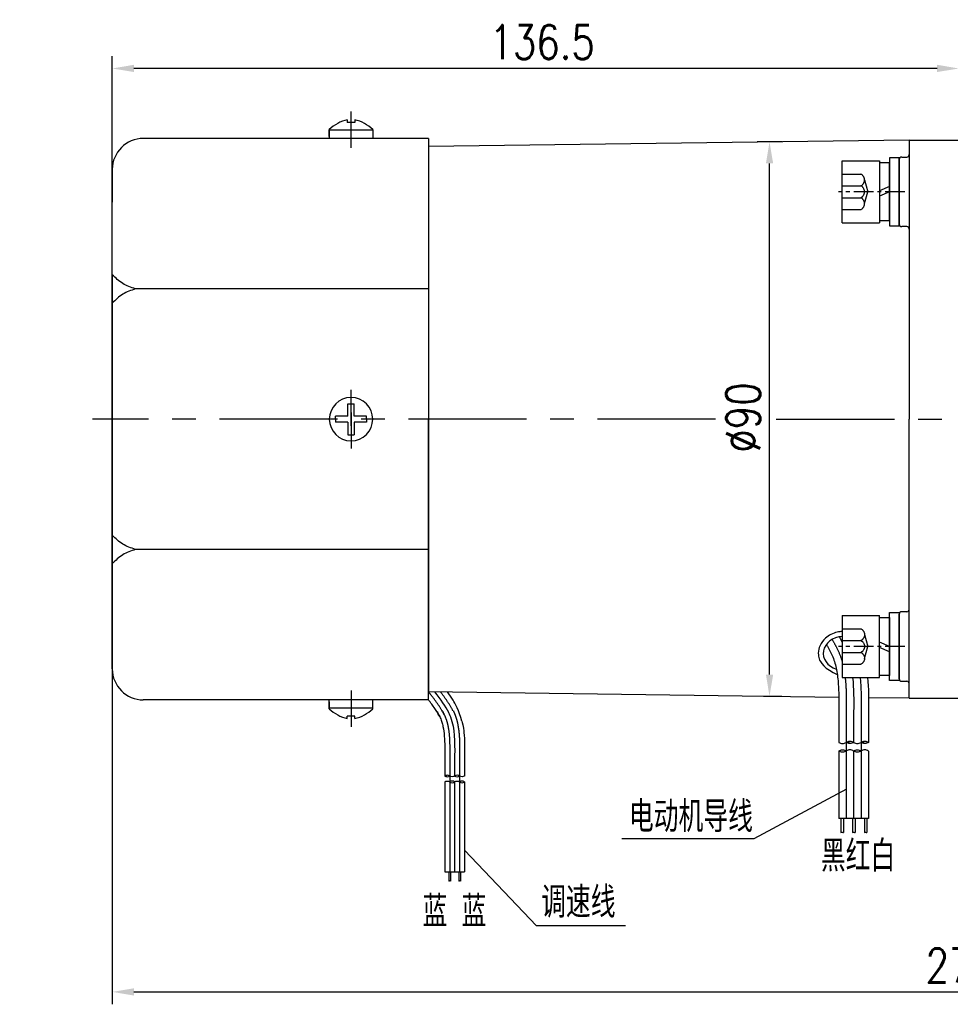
# Model space of a CAD drawing. Header units: inches. Extents: x 837 to 6223, y -2862 to 3098.
# Tile 90 of 139: x 3493 to 3644, y 526 to 684. Entities that reach past the tile are written whole.
import ezdxf

# ---------------------------------------------------------------- set-up
doc = ezdxf.new("R2010")
doc.units = ezdxf.units.IN
doc.header["$LTSCALE"] = 10
doc.header["$MEASUREMENT"] = 0
doc.linetypes.add('CENTER', pattern=[10.16, 6.35, -1.27, 1.27, -1.27])
doc.linetypes.add('HIDDEN', pattern=[1.905, 1.27, -0.635])
for name, color, linetype in [('1轮廓实线层', 7, 'Continuous'), ('2细线层', 4, 'Continuous'), ('3中心线层', 1, 'CENTER'), ('4虚线层', 6, 'HIDDEN'), ('5剖面线层', 2, 'Continuous'), ('6文字层', 3, 'Continuous'), ('7标注层', 4, 'Continuous')]:
    doc.layers.add(name, color=color, linetype=linetype)
doc.styles.add('PC_TEXTSTYLE', font='isocp.shx', dxfattribs={"width": 0.8, "bigfont": 'HZFS.SHX'})
doc.styles.add('TH_GBDIM', font='romans.shx', dxfattribs={"width": 0.8, "bigfont": 'gbcbig.shx'})
doc.dimstyles.new('TH_GBDIM', dxfattribs={"dimtxt": 3.5, "dimasz": 2.5, "dimexe": 2, "dimexo": 0, "dimgap": 1, "dimtad": 1, "dimdec": 4, "dimdsep": 46, "dimtxsty": 'TH_GBDIM', "dimcen": 0.09, "dimclrd": 4, "dimclre": 4, "dimclrt": 3, "dimadec": 0, "dimazin": 0, "dimtfac": 1, "dimtdec": 4, "dimtmove": 0, "dimatfit": 3, "dimfxl": 1, "dimtzin": 0, "dimarcsym": 0})
pattern_1 = [(45, (3440.9174, 368.5305), (1.796051, -1.796051), [])]
pattern_2 = [(45, (3438.5174, 368.5305), (1.796051, -1.796051), [])]

# ---------------------------------------------------------------- blocks, each defined once
blk = doc.blocks.new('*D610')
at = {"layer": '7标注层', "color": 4, "lineweight": -2, "transparency": 16777216}
for p, q in [((3508.4, 643.3), (3508.4, 525.69)), ((3783.4, 643.3), (3783.4, 525.69)), ((3511.9, 527.69), (3779.9, 527.69))]:
    blk.add_line(p, q, dxfattribs=at)
at = {"layer": '7标注层', "color": 4, "transparency": 16777216}
for points in [[(3511.9, 528.27), (3511.9, 527.1), (3508.4, 527.69)], [(3779.9, 528.27), (3779.9, 527.1), (3783.4, 527.69)]]:
    blk.add_solid(points, dxfattribs=at)
at = {"layer": 'Defpoints', "color": 0, "transparency": 16777216}
for p in [(3508.4, 643.3), (3783.4, 643.3), (3783.4, 527.69)]:
    blk.add_point(p, dxfattribs=at)
at = {"layer": '7标注层', "color": 3, "transparency": 16777216, "insert": (3645.21, 531.94), "char_height": 5.5, "attachment_point": 5, "style": 'TH_GBDIM'}
blk.add_mtext('275', dxfattribs=at)
blk = doc.blocks.new('*D611')
at = {"layer": '7标注层', "color": 4, "lineweight": -2, "transparency": 16777216}
for p, q in [((3616.4, 664.73), (3612.38, 664.73)), ((3614.38, 578.84), (3614.38, 661.23)), ((3613.4, 575.34), (3616.38, 575.34))]:
    blk.add_line(p, q, dxfattribs=at)
at = {"layer": '7标注层', "color": 4, "transparency": 16777216}
for points in [[(3613.8, 661.23), (3614.97, 661.23), (3614.38, 664.73)], [(3613.8, 578.84), (3614.97, 578.84), (3614.38, 575.34)]]:
    blk.add_solid(points, dxfattribs=at)
at = {"layer": 'Defpoints', "color": 0, "transparency": 16777216}
for p in [(3614.38, 664.73), (3616.4, 664.73), (3613.4, 575.34)]:
    blk.add_point(p, dxfattribs=at)
at = {"layer": '7标注层', "color": 3, "transparency": 16777216, "insert": (3610.13, 620.28), "char_height": 5.5, "attachment_point": 5, "rotation": 90, "style": 'TH_GBDIM'}
blk.add_mtext('%%C90', dxfattribs=at)
blk = doc.blocks.new('*D612')
at = {"layer": '7标注层', "color": 4, "lineweight": -2, "transparency": 16777216}
for p, q in [((3508.4, 620.01), (3508.4, 678.55)), ((3644.9, 620.01), (3644.9, 678.55)), ((3641.4, 676.55), (3511.9, 676.55))]:
    blk.add_line(p, q, dxfattribs=at)
at = {"layer": '7标注层', "color": 4, "transparency": 16777216}
for points in [[(3511.9, 677.14), (3511.9, 675.97), (3508.4, 676.55)], [(3641.4, 677.14), (3641.4, 675.97), (3644.9, 676.55)]]:
    blk.add_solid(points, dxfattribs=at)
at = {"layer": 'Defpoints', "color": 0, "transparency": 16777216}
for p in [(3508.4, 676.55), (3508.4, 620.01), (3644.9, 620.01)]:
    blk.add_point(p, dxfattribs=at)
at = {"layer": '7标注层', "color": 3, "transparency": 16777216, "insert": (3577.72, 680.8), "char_height": 5.5, "attachment_point": 5, "style": 'TH_GBDIM'}
blk.add_mtext('136.5', dxfattribs=at)
blk = doc.blocks.new('GB／T70.1M6M10')
at = {"layer": '1轮廓实线层'}
for p, q in [((0, -5), (0, 5)), ((0, 5), (6, 5)), ((6, 5), (6, -5)), ((0, -5), (6, -5))]:
    blk.add_line(p, q, dxfattribs=at)
at = {"layer": '3中心线层', "ltscale": 0.05}
blk.add_line((10.11, 0), (-0.6, 0), dxfattribs=at)
at = {"layer": '4虚线层'}
for p, q in [((0, 2.86), (3, 2.86)), ((3.6, 1.91), (4.15, 0)), ((0, 0.95), (3, 0.95)), ((3.6, -1.91), (4.15, 0)), ((0, -0.95), (3, -0.95)), ((0, -2.86), (3, -2.86))]:
    blk.add_line(p, q, dxfattribs=at)
for centre in [(2.54, 1.91), (2.54, 0), (2.54, -1.91)]:
    blk.add_arc(centre, 1.06, 295.6298, 64.3702, dxfattribs=at)
blk = doc.blocks.new('GB848_6_1.6_R')
at = {"layer": '1轮廓实线层'}
for p, q in [((-3.2, 1.6), (-5.5, 1.6)), ((-5.5, 1.6), (-5.5, 0)), ((3.2, 1.6), (-3.2, 1.6)), ((5.5, 1.6), (3.2, 1.6)), ((5.5, 0), (5.5, 1.6)), ((-5.5, 0), (-3.2, 0)), ((-3.2, 0), (3.2, 0)), ((3.2, 0), (5.5, 0))]:
    blk.add_line(p, q, dxfattribs=at)
blk = doc.blocks.new('GB93_6_0.8_R')
at = {"layer": '1轮廓实线层'}
for p, q in [((4.65, 1.6), (-4.65, 1.6)), ((-4.65, 1.6), (-4.65, 0)), ((0, 0), (-0.69, 1.6)), ((0.86, 0), (0.17, 1.6)), ((4.65, 0), (4.65, 1.6)), ((-4.65, 0), (4.65, 0))]:
    blk.add_line(p, q, dxfattribs=at)

msp = doc.modelspace()

# ---------------------------------------------------------------- hatches: boundary and pattern name
at = {"layer": '5剖面线层'}
h = msp.add_hatch(dxfattribs=at)
h.set_pattern_fill('ANSI31', color=256, scale=0.8, angle=90, style=0)
h.set_pattern_definition(pattern_2)
edge = h.paths.add_edge_path()
edge.add_spline(control_points=[(3626.74466, 566.50799), (3626.54466, 566.40799), (3626.14466, 566.20799), (3625.74466, 566.40799), (3625.54466, 566.50799)], knot_values=[0, 0, 0, 0, 0.632455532, 1.264911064, 1.264911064, 1.264911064, 1.264911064], degree=3, periodic=0)
edge.add_spline(control_points=[(3625.54466, 566.50799), (3625.74466, 566.60799), (3626.14466, 566.80799), (3626.54466, 566.60799), (3626.74466, 566.50799)], knot_values=[0, 0, 0, 0, 0.632455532, 1.264911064, 1.264911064, 1.264911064, 1.264911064], degree=3, periodic=0)
h = msp.add_hatch(dxfattribs=at)
h.set_pattern_fill('ANSI31', color=256, scale=0.8, angle=90, style=0)
h.set_pattern_definition(pattern_2)
edge = h.paths.add_edge_path()
edge.add_spline(control_points=[(3626.74466, 566.50799), (3626.54466, 566.40799), (3626.14466, 566.20799), (3625.74466, 566.40799), (3625.54466, 566.50799)], knot_values=[0, 0, 0, 0, 0.632455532, 1.264911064, 1.264911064, 1.264911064, 1.264911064], degree=3, periodic=0)
edge.add_spline(control_points=[(3625.54466, 566.50799), (3625.74466, 566.60799), (3626.14466, 566.80799), (3626.54466, 566.60799), (3626.74466, 566.50799)], knot_values=[0, 0, 0, 0, 0.632455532, 1.264911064, 1.264911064, 1.264911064, 1.264911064], degree=3, periodic=0)
h = msp.add_hatch(dxfattribs=at)
h.set_pattern_fill('ANSI31', color=256, scale=0.8, angle=90, style=0)
h.set_pattern_definition(pattern_2)
edge = h.paths.add_edge_path()
edge.add_spline(control_points=[(3626.74466, 567.90799), (3626.94466, 568.00799), (3627.34466, 568.20799), (3627.74466, 568.00799), (3627.94466, 567.90799)], knot_values=[0, 0, 0, 0, 0.632455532, 1.264911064, 1.264911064, 1.264911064, 1.264911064], degree=3, periodic=0)
edge.add_spline(control_points=[(3627.94466, 567.90799), (3627.74466, 567.80799), (3627.34466, 567.60799), (3626.94466, 567.80799), (3626.74466, 567.90799)], knot_values=[0, 0, 0, 0, 0.632455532, 1.264911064, 1.264911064, 1.264911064, 1.264911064], degree=3, periodic=0)
h = msp.add_hatch(dxfattribs=at)
h.set_pattern_fill('ANSI31', color=256, scale=0.8, angle=90, style=0)
h.set_pattern_definition(pattern_2)
edge = h.paths.add_edge_path()
edge.add_spline(control_points=[(3626.74466, 567.90799), (3626.94466, 568.00799), (3627.34466, 568.20799), (3627.74466, 568.00799), (3627.94466, 567.90799)], knot_values=[0, 0, 0, 0, 0.632455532, 1.264911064, 1.264911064, 1.264911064, 1.264911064], degree=3, periodic=0)
edge.add_spline(control_points=[(3627.94466, 567.90799), (3627.74466, 567.80799), (3627.34466, 567.60799), (3626.94466, 567.80799), (3626.74466, 567.90799)], knot_values=[0, 0, 0, 0, 0.632455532, 1.264911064, 1.264911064, 1.264911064, 1.264911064], degree=3, periodic=0)
h = msp.add_hatch(dxfattribs=at)
h.set_pattern_fill('ANSI31', color=256, scale=0.8, angle=90, style=0)
h.set_pattern_definition(pattern_1)
edge = h.paths.add_edge_path()
edge.add_spline(control_points=[(3629.14466, 566.50799), (3628.94466, 566.40799), (3628.54466, 566.20799), (3628.14466, 566.40799), (3627.94466, 566.50799)], knot_values=[0, 0, 0, 0, 0.632455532, 1.264911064, 1.264911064, 1.264911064, 1.264911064], degree=3, periodic=0)
edge.add_spline(control_points=[(3627.94466, 566.50799), (3628.14466, 566.60799), (3628.54466, 566.80799), (3628.94466, 566.60799), (3629.14466, 566.50799)], knot_values=[0, 0, 0, 0, 0.632455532, 1.264911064, 1.264911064, 1.264911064, 1.264911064], degree=3, periodic=0)
h = msp.add_hatch(dxfattribs=at)
h.set_pattern_fill('ANSI31', color=256, scale=0.8, angle=90, style=0)
h.set_pattern_definition(pattern_1)
edge = h.paths.add_edge_path()
edge.add_spline(control_points=[(3629.14466, 566.50799), (3628.94466, 566.40799), (3628.54466, 566.20799), (3628.14466, 566.40799), (3627.94466, 566.50799)], knot_values=[0, 0, 0, 0, 0.632455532, 1.264911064, 1.264911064, 1.264911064, 1.264911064], degree=3, periodic=0)
edge.add_spline(control_points=[(3627.94466, 566.50799), (3628.14466, 566.60799), (3628.54466, 566.80799), (3628.94466, 566.60799), (3629.14466, 566.50799)], knot_values=[0, 0, 0, 0, 0.632455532, 1.264911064, 1.264911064, 1.264911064, 1.264911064], degree=3, periodic=0)
h = msp.add_hatch(dxfattribs=at)
h.set_pattern_fill('ANSI31', color=256, scale=0.8, angle=90, style=0)
h.set_pattern_definition(pattern_1)
edge = h.paths.add_edge_path()
edge.add_spline(control_points=[(3629.14466, 567.90799), (3629.34466, 568.00799), (3629.74466, 568.20799), (3630.14466, 568.00799), (3630.34466, 567.90799)], knot_values=[0, 0, 0, 0, 0.632455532, 1.264911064, 1.264911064, 1.264911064, 1.264911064], degree=3, periodic=0)
edge.add_spline(control_points=[(3630.34466, 567.90799), (3630.14466, 567.80799), (3629.74466, 567.60799), (3629.34466, 567.80799), (3629.14466, 567.90799)], knot_values=[0, 0, 0, 0, 0.632455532, 1.264911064, 1.264911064, 1.264911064, 1.264911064], degree=3, periodic=0)
h = msp.add_hatch(dxfattribs=at)
h.set_pattern_fill('ANSI31', color=256, scale=0.8, angle=90, style=0)
h.set_pattern_definition(pattern_1)
edge = h.paths.add_edge_path()
edge.add_spline(control_points=[(3629.14466, 567.90799), (3629.34466, 568.00799), (3629.74466, 568.20799), (3630.14466, 568.00799), (3630.34466, 567.90799)], knot_values=[0, 0, 0, 0, 0.632455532, 1.264911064, 1.264911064, 1.264911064, 1.264911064], degree=3, periodic=0)
edge.add_spline(control_points=[(3630.34466, 567.90799), (3630.14466, 567.80799), (3629.74466, 567.60799), (3629.34466, 567.80799), (3629.14466, 567.90799)], knot_values=[0, 0, 0, 0, 0.632455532, 1.264911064, 1.264911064, 1.264911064, 1.264911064], degree=3, periodic=0)
h = msp.add_hatch(dxfattribs=at)
h.set_pattern_fill('ANSI31', color=256, scale=0.533333, angle=90, style=0)
h.set_pattern_definition([(45, (3438.923, 429.5603), (1.197366, -1.197366), [])])
edge = h.paths.add_edge_path()
edge.add_spline(control_points=[(3562.80775, 562.47854), (3562.67442, 562.54521), (3562.40775, 562.67854), (3562.14109, 562.54521), (3562.00776, 562.47854)], knot_values=[0, 0, 0, 0, 0.4216366, 0.843273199, 0.843273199, 0.843273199, 0.843273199], degree=3, periodic=0)
edge.add_spline(control_points=[(3562.00776, 562.47854), (3562.14109, 562.41188), (3562.40775, 562.27854), (3562.67442, 562.41188), (3562.80775, 562.47854)], knot_values=[0, 0, 0, 0, 0.4216366, 0.843273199, 0.843273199, 0.843273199, 0.843273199], degree=3, periodic=0)
h = msp.add_hatch(dxfattribs=at)
h.set_pattern_fill('ANSI31', color=256, scale=0.533333, angle=90, style=0)
h.set_pattern_definition([(45, (3437.323, 429.5603), (1.197366, -1.197366), [])])
edge = h.paths.add_edge_path()
edge.add_spline(control_points=[(3564.40775, 561.54521), (3564.54109, 561.47854), (3564.80775, 561.34521), (3565.07442, 561.47854), (3565.20775, 561.54521)], knot_values=[0, 0, 0, 0, 0.4216366, 0.843273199, 0.843273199, 0.843273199, 0.843273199], degree=3, periodic=0)
edge.add_spline(control_points=[(3565.20775, 561.54521), (3565.07442, 561.61188), (3564.80775, 561.74521), (3564.54109, 561.61188), (3564.40775, 561.54521)], knot_values=[0, 0, 0, 0, 0.4216366, 0.843273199, 0.843273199, 0.843273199, 0.843273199], degree=3, periodic=0)

# ---------------------------------------------------------------- linework, layer by layer
for p, q in [((3546.30291, 668.29191), (3546.30291, 667.86371)), ((3547.50291, 668.29191), (3547.50291, 667.86371)), ((3543.40291, 666.69906), (3543.40291, 665.26371)), ((3543.40292, 665.56647), (3543.40292, 666.69906)), ((3547.50291, 667.86371), (3546.30291, 667.86371)), ((3550.40291, 666.69906), (3550.40291, 665.26371)), ((3550.40291, 666.60465), (3543.40291, 666.60465)), ((3636.90291, 665.01371), (3559.40291, 663.94627)), ((3636.90291, 665.01371), (3644.90291, 665.01371)), ((3636.90291, 665.01371), (3636.90291, 665.01072)), ((3636.90291, 665.01371), (3636.90291, 620.01371)), ((3636.90291, 665.01371), (3636.90291, 620.01371)), ((3635.30291, 661.86388), (3635.30291, 651.46388)), ((3636.90291, 575.01371), (3636.90291, 620.01371)), ((3636.90291, 575.01371), (3636.90291, 620.01371)), ((3635.30291, 578.16953), (3635.30291, 588.56953)), ((3543.40291, 573.32837), (3543.40291, 574.76371)), ((3550.40291, 573.32837), (3550.40291, 574.76371)), ((3625.54962, 575.17009), (3559.40291, 576.08115)), ((3636.90291, 575.01371), (3630.34466, 575.10404)), ((3636.90291, 575.01371), (3630.35122, 575.10395)), ((3636.90291, 575.01371), (3636.90291, 575.01671)), ((3636.90291, 575.01371), (3644.90291, 575.01371)), ((3636.90291, 575.01371), (3644.90291, 575.01371)), ((3550.40291, 573.42277), (3543.40291, 573.42277)), ((3543.40292, 574.46096), (3543.40292, 573.32836)), ((3547.50291, 572.16371), (3546.30291, 572.16371)), ((3546.30291, 571.73551), (3546.30291, 572.16371)), ((3547.50291, 571.73551), (3547.50291, 572.16371))]:
    msp.add_line(p, q)
at = {"color": 4}
for p, q in [((3611.86525, 552.34782), (3590.58072, 552.34782)), ((3591.13268, 538.34099), (3576.82331, 538.34099))]:
    msp.add_line(p, q, dxfattribs=at)
for centre, radius, start, end in [((3547.86281, 662.01557), 6.46728, 103.957243, 133.5991462), ((3545.94302, 662.01557), 6.46728, 46.4008538, 76.042757), ((3635.70291, 661.86388), 0.4, 90, 180), ((3636.50291, 662.66388), 0.4, 270, 0), ((3635.70291, 651.46388), 0.4, 180, 270), ((3636.50291, 650.66388), 0.4, 0, 90), ((3635.70291, 588.56953), 0.4, 90, 180), ((3636.50291, 589.36953), 0.4, 270, 0), ((3635.70291, 578.16953), 0.4, 180, 270), ((3636.50291, 577.36953), 0.4, 0, 90), ((3547.86281, 578.01186), 6.46728, 226.4008538, 256.042757), ((3545.94302, 578.01186), 6.46728, 283.957243, 313.5991462)]:
    msp.add_arc(centre, radius, start, end)
msp.add_ellipse((3626.35496, 582.269), major_axis=(3.30632, 0), ratio=0.821066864, start_param=1.647101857, end_param=4.339955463)
for points in [[(3635.70291, 662.26388), (3636.50291, 662.26388)], [(3636.50291, 651.06388), (3635.70291, 651.06388)], [(3636.50291, 588.96953), (3635.70291, 588.96953)], [(3635.70291, 577.76953), (3636.50291, 577.76953)]]:
    msp.add_open_spline(points, degree=1)
msp.add_open_spline([(3626.10291, 585.77677), (3625.83187, 585.76269), (3625.56232, 585.72584), (3624.59438, 585.50661), (3623.93471, 585.18345), (3623.0326, 584.39085), (3622.72559, 583.98645), (3622.34411, 583.13803), (3622.24864, 582.70389), (3622.24864, 582.269), (3622.24864, 581.96401), (3622.29517, 581.65915), (3622.49905, 580.99812), (3623.32601, 579.63816), (3625.30645, 578.85894)], degree=3, knots=[4.776022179, 4.776022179, 4.776022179, 4.776022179, 4.981541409, 4.981541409, 5.531630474, 5.531630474, 5.929523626, 5.929523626, 6.283185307, 6.283185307, 6.283185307, 6.53120978, 6.53120978, 6.843963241, 6.843963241, 6.843963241, 6.843963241])
at = {"layer": '1轮廓实线层'}
for p, q in [((3548.88997, 665.26371), (3513.40291, 665.26371)), ((3559.40291, 665.26371), (3548.88997, 665.26371)), ((3559.40291, 665.26371), (3559.40291, 664.06371)), ((3559.40291, 664.06371), (3559.40291, 641.0146)), ((3559.40291, 663.94627), (3559.40291, 576.08115)), ((3508.40291, 660.26371), (3508.40291, 655.00881)), ((3508.40291, 585.01861), (3508.40291, 655.00881)), ((3559.40291, 641.0146), (3512.12671, 641.0146)), ((3559.40291, 641.0146), (3559.40291, 620.01371)), ((3546.40291, 620.51371), (3546.40291, 622.51371)), ((3546.40291, 622.51371), (3547.40291, 622.51371)), ((3547.40291, 620.51371), (3547.40291, 622.51371)), ((3546.40291, 620.51371), (3544.40291, 620.51371)), ((3544.40291, 620.01371), (3544.40291, 620.51371)), ((3544.40291, 620.01371), (3544.40291, 619.51371)), ((3546.40291, 619.51371), (3544.40291, 619.51371)), ((3546.40291, 619.51371), (3546.40291, 617.51371)), ((3549.40291, 620.51371), (3547.40291, 620.51371)), ((3549.40291, 619.51371), (3547.40291, 619.51371)), ((3547.40291, 619.51371), (3547.40291, 617.51371)), ((3549.40291, 620.01371), (3549.40291, 620.51371)), ((3549.40291, 620.01371), (3549.40291, 619.51371)), ((3559.40291, 599.01282), (3559.40291, 620.01371)), ((3546.40291, 617.51371), (3547.40291, 617.51371)), ((3559.40291, 599.01282), (3512.12671, 599.01282)), ((3559.40291, 574.76371), (3559.40291, 599.01282)), ((3508.40291, 579.76371), (3508.40291, 585.01861)), ((3548.88997, 574.76371), (3513.40291, 574.76371)), ((3559.40291, 574.76371), (3548.88997, 574.76371)), ((3559.40291, 574.76371), (3559.40291, 575.96371)), ((3625.54466, 572.83188), (3625.54466, 567.87486)), ((3627.94466, 572.83188), (3627.94466, 567.87486)), ((3630.34466, 572.83188), (3630.34466, 567.87486)), ((3562.00776, 565.78322), (3562.00776, 562.47854)), ((3563.60775, 565.78322), (3563.60775, 562.47854)), ((3565.20775, 565.78322), (3565.20775, 562.47854)), ((3625.54466, 566.47486), (3625.54466, 555.6632)), ((3627.94466, 566.47486), (3627.94466, 555.6632)), ((3630.34466, 566.47486), (3630.34466, 555.6632)), ((3562.00776, 561.54521), (3562.00776, 547.06043)), ((3563.60775, 561.54521), (3563.60775, 547.06043)), ((3565.20775, 561.54521), (3565.20775, 547.06043)), ((3630.34466, 555.6632), (3625.54466, 555.6632)), ((3625.90416, 555.6632), (3625.90416, 553.3987)), ((3626.30416, 555.6632), (3626.30416, 553.3987)), ((3627.75576, 555.6632), (3627.75576, 553.3987)), ((3628.18877, 555.6632), (3628.18877, 553.3987)), ((3629.69272, 555.6632), (3629.69272, 553.3987)), ((3630.09272, 555.6632), (3630.09272, 553.3987)), ((3562.00776, 547.06043), (3565.20775, 547.06043)), ((3562.66026, 547.06043), (3562.66026, 545.55077)), ((3562.92693, 547.06043), (3562.92693, 545.55077)), ((3564.27815, 547.06043), (3564.27815, 545.55077)), ((3564.54482, 547.06043), (3564.54482, 545.55077))]:
    msp.add_line(p, q, dxfattribs=at)
for centre, radius, start, end in [((3513.40291, 660.26371), 5, 90, 180), ((3546.90291, 620.01371), 3.5, 0, 180), ((3546.90291, 620.01371), 3.5, 180, 0), ((3513.40291, 579.76371), 5, 180, 270)]:
    msp.add_arc(centre, radius, start, end, dxfattribs=at)
for points in [[(3512.12671, 641.0146), (3510.09436, 641.88245), (3508.40291, 643.30026)], [(3512.12671, 641.0146), (3510.09436, 640.14676), (3508.40291, 638.72895)], [(3512.12671, 599.01282), (3510.09436, 599.88067), (3508.40291, 601.29848)], [(3512.12671, 599.01282), (3510.09436, 598.14497), (3508.40291, 596.72716)], [(3625.54466, 567.90799), (3626.14466, 567.70799), (3626.74466, 567.90799)], [(3625.54466, 566.50799), (3626.14466, 566.70799), (3626.74466, 566.50799)], [(3626.74466, 567.90799), (3627.34466, 568.10799), (3627.94466, 567.90799)], [(3627.94466, 567.90799), (3627.34466, 567.70799), (3626.74466, 567.90799)], [(3627.94466, 566.50799), (3627.34466, 566.70799), (3626.74466, 566.50799)], [(3627.94466, 567.90799), (3628.54466, 567.70799), (3629.14466, 567.90799)], [(3627.94466, 566.50799), (3628.54466, 566.70799), (3629.14466, 566.50799)], [(3629.14466, 567.90799), (3629.74466, 568.10799), (3630.34466, 567.90799)], [(3630.34466, 567.90799), (3629.74466, 567.70799), (3629.14466, 567.90799)], [(3630.34466, 566.50799), (3629.74466, 566.70799), (3629.14466, 566.50799)], [(3626.74466, 566.50799), (3626.14466, 566.30799), (3625.54466, 566.50799)], [(3629.14466, 566.50799), (3628.54466, 566.30799), (3627.94466, 566.50799)], [(3562.80775, 562.47854), (3562.40775, 562.61188), (3562.00776, 562.47854)], [(3562.00776, 562.47854), (3562.40775, 562.34521), (3562.80775, 562.47854)], [(3563.60775, 562.47854), (3563.20775, 562.34521), (3562.80775, 562.47854)], [(3564.40775, 562.47854), (3564.00775, 562.61188), (3563.60775, 562.47854)], [(3563.60775, 562.47854), (3564.00775, 562.34521), (3564.40775, 562.47854)], [(3565.20775, 562.47854), (3564.80775, 562.34521), (3564.40775, 562.47854)], [(3562.00776, 561.54521), (3562.40775, 561.67854), (3562.80775, 561.54521)], [(3563.60775, 561.54521), (3563.20775, 561.67854), (3562.80775, 561.54521)], [(3562.80775, 561.54521), (3563.20775, 561.41188), (3563.60775, 561.54521)], [(3563.60775, 561.54521), (3564.00775, 561.67854), (3564.40775, 561.54521)], [(3565.20775, 561.54521), (3564.80775, 561.67854), (3564.40775, 561.54521)], [(3564.40775, 561.54521), (3564.80775, 561.41188), (3565.20775, 561.54521)]]:
    msp.add_spline(points, degree=3, dxfattribs=at)
for points in [[(3625.6218, 584.91613), (3625.80127, 584.60331), (3625.96037, 584.31723), (3626.10291, 584.04985)], [(3627.78636, 578.36954), (3627.97686, 576.57076), (3627.96076, 574.70132), (3627.94466, 572.83188)], [(3562.65614, 572.71322), (3562.12336, 573.78055), (3561.4061, 574.78484), (3560.42225, 576.06711)]]:
    msp.add_open_spline(points, degree=3, dxfattribs=at)
for points, knots in [([(3623.51522, 583.6594), (3623.68547, 583.4642), (3623.76547, 583.32652), (3624.08064, 582.76581), (3624.29145, 582.34662), (3624.61494, 581.59783), (3624.73718, 581.27077), (3624.95256, 580.58797), (3625.04525, 580.23461), (3625.28313, 579.13849), (3625.38771, 578.35933), (3625.5184, 576.72), (3625.54452, 575.86032), (3625.55694, 574.28123), (3625.55096, 573.57341), (3625.54475, 572.85255)], [5.984187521, 5.984187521, 5.984187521, 5.984187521, 6.666441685, 6.666441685, 8.771804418, 8.771804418, 10.455411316, 10.455411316, 12.139018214, 12.139018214, 15.506232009, 15.506232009, 18.873445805, 18.873445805, 21.488617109, 21.488617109, 21.488617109, 21.488617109]), ([(3630.19852, 578.36954), (3630.3694, 576.59089), (3630.3613, 574.83876), (3630.34653, 573.03868), (3630.34555, 572.92478), (3630.34457, 572.81121)], [14.994447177, 14.994447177, 14.994447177, 14.994447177, 21.076594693, 21.076594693, 21.488617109, 21.488617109, 21.488617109, 21.488617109]), ([(3561.23633, 571.975), (3561.03336, 572.38439), (3560.79141, 572.7968), (3560.21864, 573.67234), (3559.88153, 574.13616), (3559.48287, 574.65949), (3559.44301, 574.71155), (3559.40291, 574.76371)], [12.446759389, 12.446759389, 12.446759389, 12.446759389, 15.506232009, 15.506232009, 18.873445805, 18.873445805, 19.244692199, 19.244692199, 19.244692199, 19.244692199]), ([(3564.75323, 571.33249), (3564.39576, 572.95901), (3563.58951, 574.34694), (3563.07587, 575.16231), (3562.76597, 575.60756), (3562.44876, 576.0392)], [12.84393115, 12.84393115, 12.84393115, 12.84393115, 14.965411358, 14.965411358, 17.763055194, 17.763055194, 17.763055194, 17.763055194]), ([(3560.6548, 573.00156), (3560.7683, 572.87142), (3560.82163, 572.77964), (3561.03174, 572.40583), (3561.17228, 572.12637), (3561.38794, 571.62718), (3561.46944, 571.40914), (3561.61302, 570.95394), (3561.67482, 570.71836), (3561.8334, 569.98762), (3561.90312, 569.46818), (3561.99025, 568.3753), (3562.00767, 567.80218), (3562.01594, 566.74945), (3562.01195, 566.27757), (3562.00781, 565.797)], [5.984187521, 5.984187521, 5.984187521, 5.984187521, 6.666441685, 6.666441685, 8.771804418, 8.771804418, 10.455411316, 10.455411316, 12.139018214, 12.139018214, 15.506232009, 15.506232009, 18.873445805, 18.873445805, 21.488617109, 21.488617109, 21.488617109, 21.488617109]), ([(3562.51531, 573.00156), (3562.69241, 572.65169), (3563.6481, 570.46702), (3563.6264, 567.94807), (3563.60775, 565.78322)], [7.780947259, 7.780947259, 7.780947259, 7.780947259, 9.707911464, 21.488617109, 21.488617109, 21.488617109, 21.488617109]), ([(3564.75323, 571.33249), (3564.99174, 570.46546), (3565.08366, 569.74988), (3565.2243, 568.30038), (3565.21889, 567.12651), (3565.209, 565.92108), (3565.20834, 565.84515), (3565.20769, 565.76944)], [13.642709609, 13.642709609, 13.642709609, 13.642709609, 14.965411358, 14.965411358, 21.076594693, 21.076594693, 21.488617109, 21.488617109, 21.488617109, 21.488617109])]:
    msp.add_open_spline(points, degree=3, knots=knots, dxfattribs=at)
at = {"layer": '2细线层'}
for points in [[(3625.90416, 553.3987), (3626.0943, 553.43989), (3626.26961, 553.35954), (3626.30416, 553.3987)], [(3627.75576, 553.3987), (3627.97891, 553.43989), (3628.15422, 553.35954), (3628.18877, 553.3987)], [(3629.69272, 553.3987), (3629.88285, 553.43989), (3630.05816, 553.35954), (3630.09272, 553.3987)], [(3562.92693, 545.55077), (3562.80017, 545.57823), (3562.6833, 545.52466), (3562.66026, 545.55077)], [(3564.54482, 545.55077), (3564.41806, 545.57823), (3564.30118, 545.52466), (3564.27815, 545.55077)]]:
    msp.add_spline(points, degree=3, dxfattribs=at)
at = {"layer": '3中心线层'}
for p, q in [((3546.90291, 663.73816), (3546.90291, 669.59452)), ((3546.90291, 618.96082), (3546.90291, 624.74202)), ((3546.90291, 621.06661), (3546.90291, 615.2854)), ((3546.90291, 576.28926), (3546.90291, 570.4329)), ((3626.74466, 572.83188), (3626.74466, 567.87486)), ((3629.14466, 572.83188), (3629.14466, 567.87486)), ((3626.74466, 567.87486), (3626.74466, 555.6632)), ((3629.14466, 567.87486), (3629.14466, 555.6632)), ((3562.80775, 565.78322), (3562.80775, 562.47854)), ((3564.40775, 565.78322), (3564.40775, 562.47854)), ((3562.80775, 562.47854), (3562.80775, 547.06043)), ((3564.40775, 562.47854), (3564.40775, 547.06043))]:
    msp.add_line(p, q, dxfattribs=at)
at = {"layer": '3中心线层', "ltscale": 0.3}
for p, q in [((3605.68437, 620.01371), (3505.19006, 620.01371)), ((3615.47466, 620.01371), (3653.73057, 620.01371))]:
    msp.add_line(p, q, dxfattribs=at)
at = {"layer": '3中心线层'}
for points, knots in [([(3624.46971, 584.49916), (3624.79889, 583.944), (3625.00367, 583.58059), (3625.48043, 582.6494), (3625.72448, 582.08328), (3625.98707, 581.30327), (3626.04726, 581.10722), (3626.10291, 580.90857)], [5.846938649, 5.846938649, 5.846938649, 5.846938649, 7.531590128, 7.531590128, 10.145881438, 10.145881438, 11.014705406, 11.014705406, 11.014705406, 11.014705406]), ([(3626.57937, 578.36954), (3626.62795, 577.93612), (3626.66396, 577.49474), (3626.74291, 576.14687), (3626.75552, 575.22127), (3626.75314, 573.80278), (3626.74885, 573.324), (3626.7447, 572.84222)], [14.53794366, 14.53794366, 14.53794366, 14.53794366, 16.266982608, 16.266982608, 19.743063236, 19.743063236, 21.488617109, 21.488617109, 21.488617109, 21.488617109]), ([(3628.99284, 578.36954), (3629.11373, 577.17212), (3629.14836, 575.96722), (3629.15612, 574.11832), (3629.15017, 573.46704), (3629.14462, 572.82155)], [14.857592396, 14.857592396, 14.857592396, 14.857592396, 19.146851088, 19.146851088, 21.488617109, 21.488617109, 21.488617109, 21.488617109]), ([(3561.95872, 572.319), (3561.93215, 572.37278), (3561.90502, 572.42648), (3561.61762, 572.98363), (3561.30938, 573.48223), (3560.63018, 574.47423), (3560.25905, 574.96729), (3559.7181, 575.66351), (3559.56104, 575.86324), (3559.40291, 576.06394)], [12.420717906, 12.420717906, 12.420717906, 12.420717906, 12.79090198, 12.79090198, 16.266982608, 16.266982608, 19.743063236, 19.743063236, 21.135295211, 21.135295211, 21.135295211, 21.135295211]), ([(3563.33192, 573.0007), (3563.30536, 573.05448), (3563.27823, 573.10818), (3562.99083, 573.66533), (3562.68259, 574.16394), (3562.02419, 575.12555), (3561.67761, 575.58857), (3561.31682, 576.05479)], [12.420717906, 12.420717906, 12.420717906, 12.420717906, 12.79090198, 12.79090198, 16.266982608, 16.266982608, 19.530124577, 19.530124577, 19.530124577, 19.530124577]), ([(3561.59649, 573.03324), (3561.66103, 572.91719), (3561.71747, 572.81157), (3561.96494, 572.32823), (3562.12764, 571.95081), (3562.3255, 571.36307), (3562.38376, 571.16334), (3562.48754, 570.75404), (3562.53271, 570.54547), (3562.67476, 569.77634), (3562.73629, 569.19339), (3562.80659, 567.99321), (3562.815, 567.37614), (3562.81341, 566.43048), (3562.81055, 566.1113), (3562.80778, 565.79011)], [6.798809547, 6.798809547, 6.798809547, 6.798809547, 7.531590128, 7.531590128, 10.145881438, 10.145881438, 11.468391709, 11.468391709, 12.79090198, 12.79090198, 16.266982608, 16.266982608, 19.743063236, 19.743063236, 21.488617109, 21.488617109, 21.488617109, 21.488617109]), ([(3563.39839, 573.00156), (3563.49778, 572.79961), (3563.57077, 572.62633), (3563.71911, 572.24127), (3563.79226, 572.02895), (3563.92221, 571.60289), (3563.97961, 571.38841), (3564.1318, 570.74167), (3564.20665, 570.30632), (3564.379, 568.94141), (3564.40967, 568.00473), (3564.4154, 566.64085), (3564.41143, 566.20666), (3564.40772, 565.77633)], [8.445262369, 8.445262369, 8.445262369, 8.445262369, 9.438937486, 9.438937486, 10.617029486, 10.617029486, 11.795121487, 11.795121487, 14.151305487, 14.151305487, 19.146851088, 19.146851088, 21.488617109, 21.488617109, 21.488617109, 21.488617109])]:
    msp.add_open_spline(points, degree=3, knots=knots, dxfattribs=at)
at = {"layer": '7标注层'}
for points in [[(3626.79724, 560.39398), (3611.86525, 552.34782)], [(3565.20775, 550.51236), (3576.82331, 538.34099)]]:
    msp.add_lwpolyline(points, dxfattribs=at)

# ---------------------------------------------------------------- block references
at = {"layer": '1轮廓实线层'}
for name, rotation in [('GB848_6_1.6_R', 270), ('GB93_6_0.8_R', 89.99999999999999)]:
    msp.add_blockref(name, (3633.70291, 656.66987), dxfattribs=dict(at, rotation=rotation))
msp.add_blockref('GB／T70.1M6M10', (3626.10291, 656.66987), dxfattribs=at)
at = {"layer": '1轮廓实线层', "xscale": -1}
for name, p, rotation in [('GB848_6_1.6_R', (3633.70291, 583.36953), 269.9999986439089), ('GB／T70.1M6M10', (3626.10291, 583.36954), 179.9999986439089), ('GB93_6_0.8_R', (3633.70291, 583.36953), 89.99999864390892)]:
    msp.add_blockref(name, p, dxfattribs=dict(at, rotation=rotation))

# ---------------------------------------------------------------- texts
at = {"layer": '6文字层', "insert": (3338.62843, 591.72314), "char_height": 8.100556, "width": 140.9134884, "attachment_point": 1, "style": 'PC_TEXTSTYLE'}
msp.add_mtext('{\\C3;输出转矩N.m(允许最大输出扭矩20N.m)}', dxfattribs=at)
at = {"layer": '6文字层', "color": 7, "char_height": 5, "style": 'PC_TEXTSTYLE'}
for s, insert, width, attachment_point in [('{\\C3;电动机导线}', (3611.70614, 558.43796), 23.2813602, 3), ('{\\C3;黑红白}', (3622.66747, 552.0826), 18.2326587, 1), ('{\\C3;调速线}', (3577.55464, 544.63769), 15.5208913, 1), ('{\\C3;蓝 蓝}', (3558.4226, 543.15918), 12.1550937, 1)]:
    msp.add_mtext(s, dxfattribs=dict(at, insert=insert, width=width, attachment_point=attachment_point))

# ---------------------------------------------------------------- dimensions: what is measured, and where the dimension line sits
at = {"layer": '7标注层'}
dim = msp.add_linear_dim(base=(3508.40291, 676.55294), p1=(3644.90291, 620.01371), p2=(3508.40291, 620.01371), angle=180, dimstyle='TH_GBDIM', override={"dimtxt": 5.5, "dimasz": 3.5, "dimgap": 1.5, "dimtad": 1, "dimjust": 0, "dimdec": 1, "dimlfac": 1, "dimse1": 0, "dimse2": 0, "dimsd1": 0, "dimsd2": 0, "dimadec": 1}, dxfattribs=at)
dim.commit()
dim.dimension.update_dxf_attribs({"geometry": '*D612', "text_midpoint": (3577.71925, 676.55294), "dimtype": 160})
dim = msp.add_linear_dim(base=(3614.38209, 664.73138), p1=(3613.40098, 575.33741), p2=(3616.40441, 664.73138), angle=90, text='%%C90', dimstyle='TH_GBDIM', override={"dimtxt": 5.5, "dimasz": 3.5, "dimgap": 1.5, "dimdec": 1, "dimadec": 1}, dxfattribs=at)
dim.commit()
dim.dimension.update_dxf_attribs({"geometry": '*D611', "text_midpoint": (3614.38209, 620.2762), "dimtype": 160})
dim = msp.add_linear_dim(base=(3783.40291, 527.68822), p1=(3508.40291, 643.30026), p2=(3783.40291, 643.30026), dimstyle='TH_GBDIM', override={"dimtxt": 5.5, "dimasz": 3.5, "dimgap": 1.5, "dimtad": 1, "dimjust": 0, "dimdec": 1, "dimlfac": 1, "dimse1": 0, "dimse2": 0, "dimsd1": 0, "dimsd2": 0, "dimadec": 1}, dxfattribs=at)
dim.commit()
dim.dimension.update_dxf_attribs({"geometry": '*D610', "text_midpoint": (3645.21067, 527.68822), "dimtype": 160})

doc.saveas('drawing.dxf')
